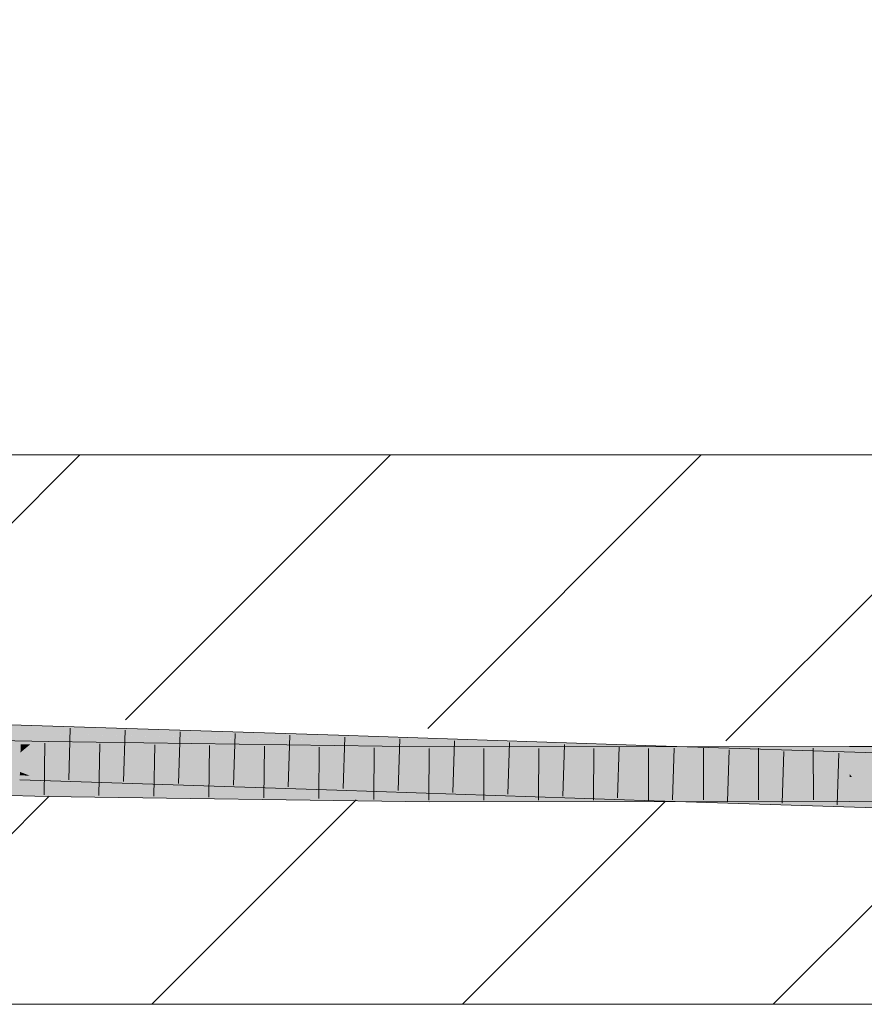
# Model space of a CAD drawing. Extents: x -620 to 3480, y 62 to 1112.
# Tile 182 of 256: x 242.84 to 246.68, y 738.73 to 743.21. Entities that reach past the tile are written whole.
import ezdxf
from ezdxf.lldxf.tags import DXFTag

# ---------------------------------------------------------------- set-up
doc = ezdxf.new("R2010")
doc.units = 0
doc.layers.get('0').update_dxf_attribs({"lineweight": 13})
for name, color, linetype, lineweight, true_color in [('E_Detail_Beschriftung', 7, 'Continuous', 13, 0x009900), ('E_Detail_Wandschraffur', 7, 'Continuous', 5, 0xc0c0c0), ('E_Leerrohr 25-A06GA2TQ8I', 7, 'Continuous', 9, 0xff8000), ('E_Leerrohr 25-Shading', 7, 'Continuous', 9, 0xff8000)]:
    doc.layers.add(name, color=color, linetype=linetype, lineweight=lineweight, true_color=true_color)
doc.layers.add('E_Detail_Linie_Text_Bem', color=7, linetype='Continuous', lineweight=13)
doc.styles.get("Standard").update_dxf_attribs({"font": 'ARIALN.TTF'})
tags = doc.linetypes.add('fein_strichliert', pattern=[4, 1, -2, 1]).pattern_tags.tags
tags[8:9] = [DXFTag(74, 4), DXFTag(75, 0), DXFTag(340, '0'), DXFTag(46, 0.0), DXFTag(50, 0.0), DXFTag(44, 0.0), DXFTag(45, 0.0)]
tags[6:7] = [DXFTag(74, 4), DXFTag(75, 0), DXFTag(340, '0'), DXFTag(46, 0.0), DXFTag(50, 0.0), DXFTag(44, 0.0), DXFTag(45, 0.0)]
tags[4:5] = [DXFTag(74, 4), DXFTag(75, 0), DXFTag(340, '0'), DXFTag(46, 0.0), DXFTag(50, 0.0), DXFTag(44, 0.0), DXFTag(45, 0.0)]

# ---------------------------------------------------------------- blocks, each defined once
blk = doc.blocks.new('Shading-A06GA2BB8I', base_point=(200.3502, 737.7149))
at = {"layer": 'E_Leerrohr 25-Shading', "color": 34, "true_color": 0xb05800}
for points in [[(241.4175, 740.0013), (242.8427, 739.9651), (241.4178, 740.0167), (242.8431, 739.98)], [(242.8431, 739.98), (242.8437, 740.0016), (241.4178, 740.0167), (241.4182, 740.0378)], [(241.3507, 739.9285), (242.967, 739.9265), (241.3516, 739.9651)], [(242.8431, 739.98), (242.8427, 739.9651), (243.3963, 739.9614)], [(242.9428, 739.9619), (243.4237, 739.9604), (242.8427, 739.9651), (243.3963, 739.9614)], [(244.2023, 739.9583), (242.8437, 740.0016), (243.3963, 739.9614), (242.8431, 739.98)], [(244.288, 739.9555), (243.6208, 739.9599), (244.2872, 739.9304), (242.9428, 739.9619)], [(244.1584, 739.9333), (242.9428, 739.9619), (244.2872, 739.9288), (244.2868, 739.9189)], [(243.4237, 739.9604), (243.6208, 739.9599), (243.3963, 739.9614)], [(244.2023, 739.9583), (243.3963, 739.9614), (243.6208, 739.9599)], [(242.967, 739.9265), (241.3507, 739.9285), (242.967, 739.9262), (241.5173, 739.9245)], [(241.5173, 739.9245), (242.9665, 739.9005), (242.967, 739.9262)], [(241.8302, 739.9194), (241.5173, 739.9245), (242.9663, 739.8899)], [(242.9665, 739.9005), (241.8302, 739.9194), (242.9663, 739.8899)], [(244.7031, 739.8862), (244.7032, 739.902), (242.9665, 739.9005), (242.967, 739.9265)], [(243.6208, 739.9599), (244.288, 739.9555), (244.2023, 739.9583)], [(244.2872, 739.9304), (244.1584, 739.9333), (244.2872, 739.9288)], [(245.7315, 739.8718), (244.9116, 739.905), (244.2868, 739.9189), (244.2872, 739.9288)], [(245.7315, 739.8718), (244.2868, 739.9189), (245.4144, 739.8807)], [(245.7322, 739.894), (245.7326, 739.9065), (244.2872, 739.9304), (244.288, 739.9555)], [(244.9116, 739.905), (244.2872, 739.9304), (244.2872, 739.9288)], [(245.7316, 739.8763), (245.7322, 739.894), (244.9116, 739.905), (244.2872, 739.9304)], [(244.4691, 739.8714), (242.9665, 739.9005), (244.2072, 739.8724), (242.9663, 739.8899)], [(244.7031, 739.8862), (242.9665, 739.9005), (244.703, 739.8705), (244.4691, 739.8714)], [(244.703, 739.8669), (244.4691, 739.8714), (244.2072, 739.8724)], [(244.4571, 739.8696), (244.2072, 739.8724), (244.703, 739.8654)], [(244.4691, 739.8714), (244.703, 739.8669), (244.703, 739.8705)], [(244.703, 739.8705), (245.9263, 739.8919), (244.7031, 739.8862)], [(244.703, 739.8705), (245.6612, 739.8743), (245.9263, 739.8919), (245.9261, 739.8801)], [(245.3771, 739.8681), (245.6612, 739.8743), (244.703, 739.8669), (244.703, 739.8705)], [(244.7031, 739.8862), (245.9263, 739.8919), (244.7032, 739.902), (245.9265, 739.9031)], [(245.7316, 739.8763), (244.9116, 739.905), (245.6291, 739.8777)], [(244.9116, 739.905), (245.7315, 739.8718), (245.7315, 739.8738)], [(245.3771, 739.8681), (245.8337, 739.87), (245.6612, 739.8743), (245.8338, 739.875)], [(245.4144, 739.8807), (245.7314, 739.8699), (245.7315, 739.8718)], [(245.7315, 739.8738), (245.7316, 739.8763), (245.6291, 739.8777)], [(245.6612, 739.8743), (245.926, 739.8754), (245.9261, 739.8801)], [(245.7315, 739.8718), (245.7314, 739.8699), (247.158, 739.835), (247.1577, 739.8251)], [(245.9565, 739.866), (246.868, 739.8625), (245.7315, 739.8738), (245.7316, 739.8763)], [(245.7315, 739.8738), (245.7315, 739.8718), (245.9565, 739.866)], [(245.7316, 739.8763), (245.8418, 739.875), (245.7322, 739.894), (245.8421, 739.8915)], [(245.7322, 739.894), (245.8421, 739.8915), (245.7326, 739.9065), (245.8423, 739.9031)], [(245.8337, 739.87), (246.6145, 739.8732), (245.8338, 739.875), (246.6145, 739.8781)], [(245.8418, 739.875), (246.868, 739.8625), (245.8421, 739.8915), (247.1587, 739.8613)], [(245.8421, 739.8915), (247.1587, 739.8613), (245.8423, 739.9031), (247.1587, 739.8618)], [(246.6145, 739.8732), (245.9259, 739.8704), (246.6145, 739.8704), (245.9259, 739.8691)], [(245.926, 739.8754), (246.6145, 739.8781), (245.9261, 739.8801), (246.6144, 739.8951)], [(245.9261, 739.8801), (246.6144, 739.8951), (245.9263, 739.8919)], [(245.9263, 739.8919), (246.6144, 739.8951), (245.9265, 739.9031), (246.6144, 739.9038)], [(246.8752, 739.8972), (246.8752, 739.905), (246.6144, 739.8951), (246.6144, 739.9038)], [(246.8752, 739.8796), (246.8752, 739.8972), (246.6145, 739.8781), (246.6144, 739.8951)], [(246.8752, 739.8754), (246.8752, 739.8796), (246.6145, 739.8732), (246.6145, 739.8781)], [(246.6145, 739.8732), (246.6145, 739.8704), (246.8752, 739.8754), (246.8752, 739.8717)], [(246.6145, 739.8704), (246.6145, 739.8672), (246.8752, 739.8717), (246.8752, 739.8684)], [(244.703, 739.8669), (244.4571, 739.8696), (244.703, 739.8654)], [(245.8337, 739.869), (244.703, 739.8669), (245.8336, 739.8665), (244.703, 739.8654)], [(245.8337, 739.87), (245.3771, 739.8681), (245.8337, 739.869)], [(246.6145, 739.8704), (245.8337, 739.869), (246.6145, 739.8672), (245.8336, 739.8665)], [(245.9259, 739.8691), (245.9259, 739.8704), (245.8337, 739.869), (245.8337, 739.87)], [(247.158, 739.835), (247.1586, 739.8589), (245.9565, 739.866), (246.868, 739.8625)], [(241.4133, 739.7879), (242.8365, 739.7518), (241.4137, 739.8044), (242.8366, 739.7531)], [(241.4137, 739.8044), (242.8366, 739.7531), (241.4139, 739.8186), (242.8371, 739.7729)], [(241.4139, 739.8186), (242.8371, 739.7729), (241.414, 739.8245), (242.8375, 739.7849)], [(242.8375, 739.7849), (242.8376, 739.7883), (241.414, 739.8245)], [(242.8371, 739.7729), (242.8827, 739.7711), (242.8375, 739.7849), (242.8474, 739.7846)], [(242.8474, 739.7846), (242.8376, 739.7883), (242.8375, 739.7849)], [(244.2807, 739.7334), (244.2809, 739.7403), (242.8474, 739.7846), (242.8376, 739.7883)], [(244.2809, 739.7403), (244.281, 739.7422), (242.8376, 739.7883)], [(242.8474, 739.7846), (242.8827, 739.7711), (244.2807, 739.7334), (244.2801, 739.7152)], [(241.3463, 739.7518), (241.4674, 739.7466), (242.963, 739.7131), (242.9629, 739.7095)], [(241.4674, 739.7466), (242.1529, 739.7173), (242.9629, 739.7095), (242.9627, 739.6982)], [(242.8365, 739.7518), (242.942, 739.7484), (242.8366, 739.7531)], [(242.8366, 739.7531), (242.942, 739.7484), (242.8371, 739.7729), (242.8827, 739.7711)], [(242.8827, 739.7711), (242.942, 739.7484), (244.2801, 739.7152), (244.2798, 739.7056)], [(244.2807, 739.7334), (244.5948, 739.7214), (244.2809, 739.7403), (244.345, 739.738)], [(244.345, 739.738), (244.281, 739.7422), (244.2809, 739.7403)], [(245.7255, 739.6887), (245.7256, 739.6926), (244.345, 739.738), (244.281, 739.7422)], [(245.7256, 739.6926), (245.7256, 739.6932), (244.281, 739.7422)], [(244.345, 739.738), (244.5948, 739.7214), (245.7255, 739.6887), (245.7251, 739.6783)], [(242.9626, 739.6945), (242.9627, 739.6982), (241.4183, 739.7347), (241.4182, 739.7347)], [(241.4183, 739.7347), (241.4469, 739.7278), (242.9626, 739.6945), (242.9624, 739.6819)], [(241.4469, 739.7278), (241.5174, 739.7111), (242.9624, 739.6819), (242.9623, 739.6766)], [(242.9624, 739.6819), (244.2064, 739.6589), (242.9626, 739.6945), (243.5975, 739.6855)], [(242.9626, 739.6945), (243.5975, 739.6855), (242.9627, 739.6982), (243.4322, 739.6927)], [(242.9627, 739.6984), (243.4077, 739.6938), (242.9629, 739.7095), (243.0845, 739.7079)], [(242.9627, 739.6982), (243.4322, 739.6927), (242.9627, 739.6984), (243.4077, 739.6938)], [(243.0845, 739.7079), (242.963, 739.7131), (242.9629, 739.7095)], [(244.7018, 739.6867), (244.7019, 739.6886), (243.0845, 739.7079), (242.963, 739.7131)], [(243.4077, 739.6938), (244.7018, 739.6802), (243.0845, 739.7079), (244.7018, 739.6867)], [(244.7018, 739.6777), (244.7018, 739.6802), (243.4322, 739.6927), (243.4077, 739.6938)], [(243.4322, 739.6927), (243.5975, 739.6855), (244.7018, 739.6777), (244.7017, 739.6698)], [(244.2798, 739.7056), (245.4114, 739.6672), (244.2801, 739.7152)], [(244.2801, 739.7152), (245.4114, 739.6672), (244.2807, 739.7334), (244.5948, 739.7214)], [(244.5948, 739.7214), (245.4114, 739.6672), (245.7251, 739.6783), (245.7244, 739.6566)], [(245.7255, 739.6887), (247.1526, 739.6422), (245.7256, 739.6926), (247.1528, 739.648)], [(245.7256, 739.6926), (245.8389, 739.6891), (245.7256, 739.6932), (245.839, 739.6897)], [(246.6807, 739.678), (246.8747, 739.6797), (246.6808, 739.6907), (246.8748, 739.6917)], [(242.9623, 739.6766), (244.2064, 739.6589), (242.9624, 739.6819)], [(243.5975, 739.6855), (244.2064, 739.6589), (244.7017, 739.6698), (244.7016, 739.652)], [(245.8304, 739.6744), (244.7017, 739.6698), (245.8301, 739.6531), (244.7016, 739.652)], [(245.8306, 739.685), (244.7018, 739.6777), (245.8304, 739.6744), (244.7017, 739.6698)], [(244.7018, 739.6804), (244.7018, 739.6802), (245.8307, 739.6896), (245.8307, 739.689)], [(244.7018, 739.6804), (245.8307, 739.6896), (244.7018, 739.6867), (245.1454, 739.689)], [(244.7018, 739.6802), (244.7018, 739.6777), (245.8307, 739.689), (245.8307, 739.6888)], [(245.1454, 739.689), (244.7019, 739.6886), (244.7018, 739.6867)], [(245.8307, 739.6888), (244.7018, 739.6777), (245.8306, 739.685)], [(245.7244, 739.6566), (247.1518, 739.6119), (245.7251, 739.6783), (247.1522, 739.6284)], [(245.7251, 739.6783), (247.1522, 739.6284), (245.7255, 739.6887), (247.1526, 739.6422)], [(245.9228, 739.6747), (245.8304, 739.6744), (245.9225, 739.6531), (245.8301, 739.6531)], [(245.923, 739.6855), (245.8306, 739.685), (245.9228, 739.6747), (245.8304, 739.6744)], [(245.923, 739.6855), (245.9231, 739.6898), (245.8306, 739.685), (245.8307, 739.6888)], [(245.8307, 739.6888), (245.9231, 739.6898), (245.8307, 739.689)], [(245.8307, 739.689), (245.9231, 739.6898), (245.8307, 739.6896)], [(245.8389, 739.6891), (247.1528, 739.648), (245.839, 739.6897), (247.1528, 739.6484)], [(245.9225, 739.6531), (246.6148, 739.6538), (245.9228, 739.6747), (246.6147, 739.6775)], [(245.9228, 739.6747), (246.6147, 739.6775), (245.923, 739.6855), (246.6147, 739.69)], [(245.9231, 739.6898), (245.923, 739.6855), (246.6147, 739.6904), (246.6147, 739.69)], [(246.6147, 739.6775), (246.6807, 739.678), (246.6147, 739.6904), (246.6808, 739.6907)], [(246.6147, 739.6775), (246.6148, 739.6538), (246.6807, 739.678), (246.6805, 739.6541)], [(246.6805, 739.6541), (246.8747, 739.655), (246.6807, 739.678), (246.8747, 739.6797)]]:
    blk.add_solid(points, dxfattribs=at)
at = {"layer": 'E_Leerrohr 25-Shading', "color": 30, "true_color": 0xf57b00}
for points in [[(241.4167, 739.9616), (241.4161, 739.9272), (242.8426, 739.9622), (242.8412, 739.914)], [(242.8426, 739.9622), (242.8427, 739.9651), (241.4167, 739.9616), (241.4175, 740.0013)], [(242.8426, 739.9622), (242.8412, 739.914), (242.9428, 739.9619), (242.8844, 739.9135)], [(242.9428, 739.9619), (242.8427, 739.9651), (242.8426, 739.9622)], [(242.9428, 739.9619), (242.8844, 739.9135), (244.2868, 739.9189), (244.2861, 739.8959)], [(242.8412, 739.914), (241.4161, 739.9272), (242.8403, 739.8849), (241.4158, 739.9129)], [(241.5173, 739.9245), (241.4478, 739.8898), (242.9663, 739.8899), (242.9661, 739.8768)], [(245.4144, 739.8807), (244.2868, 739.9189), (244.2861, 739.8959)], [(242.8376, 739.7883), (242.8401, 739.8767), (241.414, 739.8245), (241.4158, 739.9129)], [(241.4158, 739.9129), (242.8401, 739.8767), (242.8403, 739.8849)], [(242.9661, 739.8768), (241.4478, 739.8898), (242.9655, 739.8465), (241.4195, 739.8757)], [(242.9655, 739.8465), (241.4195, 739.8757), (242.9653, 739.8375), (241.4195, 739.8756)], [(244.281, 739.7422), (244.2839, 739.8306), (242.8376, 739.7883), (242.8401, 739.8767)], [(242.8403, 739.8849), (242.8401, 739.8767), (242.8498, 739.8848)], [(244.2846, 739.8519), (242.8498, 739.8848), (244.2841, 739.8353), (242.8401, 739.8767)], [(242.8401, 739.8767), (244.2839, 739.8306), (244.2841, 739.8353)], [(242.8844, 739.9135), (242.8412, 739.914), (242.8498, 739.8848), (242.8403, 739.8849)], [(244.2861, 739.8959), (242.8844, 739.9135), (244.2846, 739.8519), (242.8498, 739.8848)], [(242.9661, 739.8768), (242.9655, 739.8465), (244.2072, 739.8724), (243.5988, 739.8376)], [(244.2072, 739.8724), (242.9663, 739.8899), (242.9661, 739.8768)], [(244.2072, 739.8724), (243.5988, 739.8376), (244.703, 739.8654), (244.7027, 739.8223)], [(244.2861, 739.8959), (244.2846, 739.8519), (245.4144, 739.8807), (244.5977, 739.8445)], [(245.4144, 739.8807), (244.5977, 739.8445), (245.7314, 739.8699), (245.7297, 739.8174)], [(242.963, 739.7131), (242.9647, 739.8015), (241.3463, 739.7518), (241.3485, 739.8401)], [(242.9647, 739.8015), (242.9648, 739.8105), (241.3485, 739.8401), (241.6099, 739.8397)], [(241.6099, 739.8397), (242.9653, 739.8375), (241.4042, 739.868), (242.1551, 739.8575)], [(242.9648, 739.8105), (242.9653, 739.8375), (241.6099, 739.8397)], [(243.4093, 739.8269), (242.9653, 739.8371), (243.0861, 739.8085), (242.9648, 739.8105)], [(243.5988, 739.8376), (242.9655, 739.8465), (243.4336, 739.8282), (242.9653, 739.8375)], [(243.4336, 739.8282), (242.9653, 739.8375), (243.4093, 739.8269), (242.9653, 739.8371)], [(244.7025, 739.7971), (243.4093, 739.8269), (244.7024, 739.7814), (243.0861, 739.8085)], [(244.7026, 739.8032), (243.4336, 739.8282), (244.7025, 739.7971), (243.4093, 739.8269)], [(244.7027, 739.8223), (243.5988, 739.8376), (244.7026, 739.8032), (243.4336, 739.8282)], [(245.7256, 739.6932), (245.7285, 739.7816), (244.281, 739.7422), (244.2839, 739.8306)], [(244.2841, 739.8353), (244.2839, 739.8306), (244.3479, 739.8334)], [(245.7289, 739.7924), (244.3479, 739.8334), (245.7286, 739.783), (244.2839, 739.8306)], [(244.2839, 739.8306), (245.7285, 739.7816), (245.7286, 739.783)], [(244.5977, 739.8445), (244.2846, 739.8519), (244.3479, 739.8334), (244.2841, 739.8353)], [(245.7297, 739.8174), (244.5977, 739.8445), (245.7289, 739.7924), (244.3479, 739.8334)], [(244.7027, 739.8223), (245.8336, 739.8665), (244.703, 739.8654)], [(245.8336, 739.8665), (244.7027, 739.8223), (245.9258, 739.8627), (245.925, 739.8144)], [(245.7314, 739.8699), (245.7297, 739.8174), (245.8417, 739.8661), (245.8409, 739.8149)], [(247.1576, 739.8208), (247.1577, 739.8251), (245.7314, 739.8699)], [(245.8336, 739.8665), (246.6145, 739.8343), (245.8417, 739.8665), (246.6145, 739.837)], [(245.8409, 739.8149), (247.1566, 739.7853), (245.8417, 739.8661), (247.1576, 739.8208)], [(246.6145, 739.837), (246.6145, 739.8672), (245.8417, 739.8665)], [(245.925, 739.8144), (246.6145, 739.81), (245.9258, 739.8627), (246.6145, 739.8343)], [(246.8751, 739.8269), (246.8752, 739.8684), (246.6145, 739.837), (246.6145, 739.8672)], [(246.6145, 739.8343), (246.8751, 739.8234), (246.6145, 739.837), (246.8751, 739.8269)], [(246.6145, 739.81), (246.875, 739.8088), (246.6145, 739.8343), (246.8751, 739.8234)], [(244.7019, 739.6886), (244.7024, 739.777), (242.963, 739.7131), (242.9647, 739.8015)], [(242.9648, 739.8105), (242.9647, 739.8015), (243.0861, 739.8085)], [(243.0861, 739.8085), (242.9647, 739.8015), (244.7024, 739.7814), (244.7024, 739.777)], [(245.8322, 739.7781), (244.7025, 739.7966), (245.1463, 739.7774), (244.7024, 739.7814)], [(244.7024, 739.7814), (244.7024, 739.777), (245.1463, 739.7774)], [(244.7025, 739.7971), (245.8322, 739.7795), (244.7026, 739.8032), (245.8324, 739.7894)], [(245.9245, 739.7781), (244.7025, 739.7971), (245.8322, 739.7781), (244.7025, 739.7966)], [(245.8328, 739.815), (244.7027, 739.8223), (245.8324, 739.7894), (244.7026, 739.8032)], [(247.1528, 739.6484), (247.1552, 739.7368), (245.7256, 739.6932), (245.7285, 739.7816)], [(245.8403, 739.7794), (245.7286, 739.783), (245.8403, 739.7781), (245.7285, 739.7816)], [(247.1557, 739.752), (245.7289, 739.7924), (247.1553, 739.7378), (245.7286, 739.783)], [(245.7297, 739.8174), (245.7289, 739.7924), (247.1566, 739.7853), (247.1557, 739.752)], [(245.8322, 739.7795), (245.9245, 739.7781), (245.8324, 739.7894), (245.9247, 739.7883)], [(245.9246, 739.7883), (245.925, 739.8144), (245.8324, 739.7894), (245.8328, 739.815)], [(245.9245, 739.7781), (246.6146, 739.7798), (245.9247, 739.7883)], [(246.6145, 739.81), (245.925, 739.8144), (246.6146, 739.7798), (245.9246, 739.7883)], [(246.6146, 739.7788), (246.875, 739.78), (246.6145, 739.81), (246.875, 739.8088)], [(245.1463, 739.7774), (244.7024, 739.777), (245.1454, 739.689), (244.7019, 739.6886)], [(245.8322, 739.7781), (245.1463, 739.7774), (245.8307, 739.6896), (245.1454, 739.689)], [(245.8307, 739.6896), (245.9231, 739.6898), (245.8322, 739.7781), (245.9245, 739.7781)], [(245.9244, 739.7768), (245.8403, 739.7794), (245.8403, 739.7781)], [(247.1552, 739.7368), (247.1553, 739.7378), (245.8403, 739.7781), (245.9244, 739.7768)], [(245.9244, 739.7766), (245.9231, 739.6898), (246.6146, 739.7651), (246.6147, 739.6904)], [(246.6146, 739.7675), (245.9245, 739.7781), (246.6146, 739.7651), (245.9244, 739.7766)], [(246.6146, 739.7798), (245.9245, 739.7781), (246.6146, 739.7788)], [(245.9245, 739.7781), (246.6146, 739.7675), (246.6146, 739.7788)], [(246.6146, 739.7788), (246.875, 739.7772), (246.682, 739.7791)], [(246.875, 739.7772), (246.6146, 739.7788), (246.8749, 739.7639), (246.6232, 739.7673)], [(246.6232, 739.7673), (246.6146, 739.7788), (246.6146, 739.7675)], [(246.6146, 739.7675), (246.6146, 739.7651), (246.6232, 739.7673), (246.625, 739.765)], [(246.6146, 739.7651), (246.6147, 739.6928), (246.625, 739.765), (246.6808, 739.6907)], [(246.8749, 739.7639), (246.6232, 739.7673), (246.8749, 739.7614), (246.625, 739.765)], [(246.625, 739.765), (246.6808, 739.6907), (246.8749, 739.7614), (246.8748, 739.6917)], [(246.6147, 739.6904), (246.6808, 739.6907), (246.6147, 739.6928)]]:
    blk.add_solid(points, dxfattribs=at)
blk = doc.blocks.new('Referenz-A06GA2TW8I')
at = {"layer": 'E_Detail_Linie_Text_Bem', "linetype": 'Continuous', "ltscale": 0.13}
for p, q in [((218.4856, 741.2306), (278.4637, 741.2306)), ((278.4637, 738.7306), (230.4856, 738.7306))]:
    blk.add_line(p, q, dxfattribs=at)
at = {"layer": 'E_Detail_Wandschraffur', "linetype": 'ByBlock', "ltscale": 0.13}
for p, q in [((241.9319, 740.0527), (243.1099, 741.2306)), ((244.6943, 739.9866), (245.9383, 741.2306)), ((243.4383, 738.7306), (244.3683, 739.6607)), ((246.2667, 738.7306), (247.1511, 739.615))]:
    blk.add_line(p, q, dxfattribs=at)
at = {"layer": 'E_Detail_Wandschraffur', "linetype": 'fein_strichliert', "ltscale": 0.13}
for p, q in [((243.3185, 740.025), (244.5241, 741.2306)), ((246.0513, 739.9294), (247.3525, 741.2306)), ((242.0241, 738.7306), (242.9713, 739.6778)), ((244.8525, 738.7306), (245.7752, 739.6533))]:
    blk.add_line(p, q, dxfattribs=at)
at = {"layer": 'E_Leerrohr 25-A06GA2TQ8I', "linetype": 'Continuous', "ltscale": 0.13}
for p, q in [((242.8437, 740.0017), (241.4182, 740.0379)), ((242.967, 739.9265), (241.3516, 739.9651)), ((244.288, 739.9555), (242.8437, 740.0017)), ((243.0669, 739.987), (243.06, 739.7521)), ((243.3169, 739.979), (243.3098, 739.7441)), ((243.5668, 739.971), (243.5596, 739.7362)), ((243.8168, 739.9631), (243.8094, 739.7282)), ((242.9517, 739.9194), (242.9473, 739.6844)), ((244.7032, 739.902), (242.967, 739.9265)), ((243.2015, 739.9157), (243.1975, 739.6807)), ((244.0667, 739.9551), (244.0592, 739.7202)), ((245.7326, 739.9065), (244.288, 739.9555)), ((244.3167, 739.947), (244.309, 739.7122)), ((244.5665, 739.9385), (244.5588, 739.7037)), ((244.8164, 739.9301), (244.8087, 739.6952)), ((245.0662, 739.9216), (245.0585, 739.6867)), ((243.4512, 739.9122), (243.4476, 739.6772)), ((243.701, 739.9086), (243.6978, 739.6737)), ((243.9508, 739.9051), (243.948, 739.6701)), ((244.2005, 739.9016), (244.1982, 739.6666)), ((244.4503, 739.898), (244.4484, 739.663)), ((244.7, 739.8945), (244.6986, 739.6595)), ((246.6144, 739.9038), (244.7032, 739.902)), ((244.9499, 739.8947), (244.9487, 739.6597)), ((245.1998, 739.8949), (245.1988, 739.6599)), ((245.3161, 739.9131), (245.3084, 739.6782)), ((245.4497, 739.8952), (245.4489, 739.6602)), ((245.5659, 739.9046), (245.5583, 739.6698)), ((245.6996, 739.8954), (245.6991, 739.6604)), ((247.1587, 739.8618), (245.7326, 739.9065)), ((245.8158, 739.8964), (245.8082, 739.6615)), ((245.9495, 739.8957), (245.9492, 739.6607)), ((246.0655, 739.8886), (246.0581, 739.6537)), ((246.1993, 739.8959), (246.1993, 739.6609)), ((246.3153, 739.8807), (246.3081, 739.6458)), ((246.4492, 739.8961), (246.4494, 739.6611)), ((246.5651, 739.8729), (246.5581, 739.638)), ((246.8752, 739.905), (246.6144, 739.9038)), ((244.2798, 739.7056), (242.8365, 739.7518)), ((242.9623, 739.6766), (241.3454, 739.7152)), ((245.7244, 739.6566), (244.2798, 739.7056)), ((244.7016, 739.652), (242.9623, 739.6766)), ((246.6148, 739.6538), (244.7016, 739.652)), ((247.1518, 739.6119), (245.7244, 739.6566)), ((246.8747, 739.655), (246.6148, 739.6538))]:
    blk.add_line(p, q, dxfattribs=at)
at = {"layer": 'E_Detail_Beschriftung', "linetype": 'Continuous', "ltscale": 0.13, "insert": (235.025, 743.0914), "char_height": 1.4, "attachment_point": 1}
blk.add_mtext('{\\fArial Narrow;Rohdecke}', dxfattribs=at)

msp = doc.modelspace()

# ---------------------------------------------------------------- block references
at = {"color": 8, "lineweight": 25, "ltscale": 0.25, "true_color": 0x808080}
msp.add_blockref('Referenz-A06GA2TW8I', (0, 0), dxfattribs=at)
msp.add_blockref('Shading-A06GA2BB8I', (200.3502, 737.7149))

doc.saveas('drawing.dxf')
